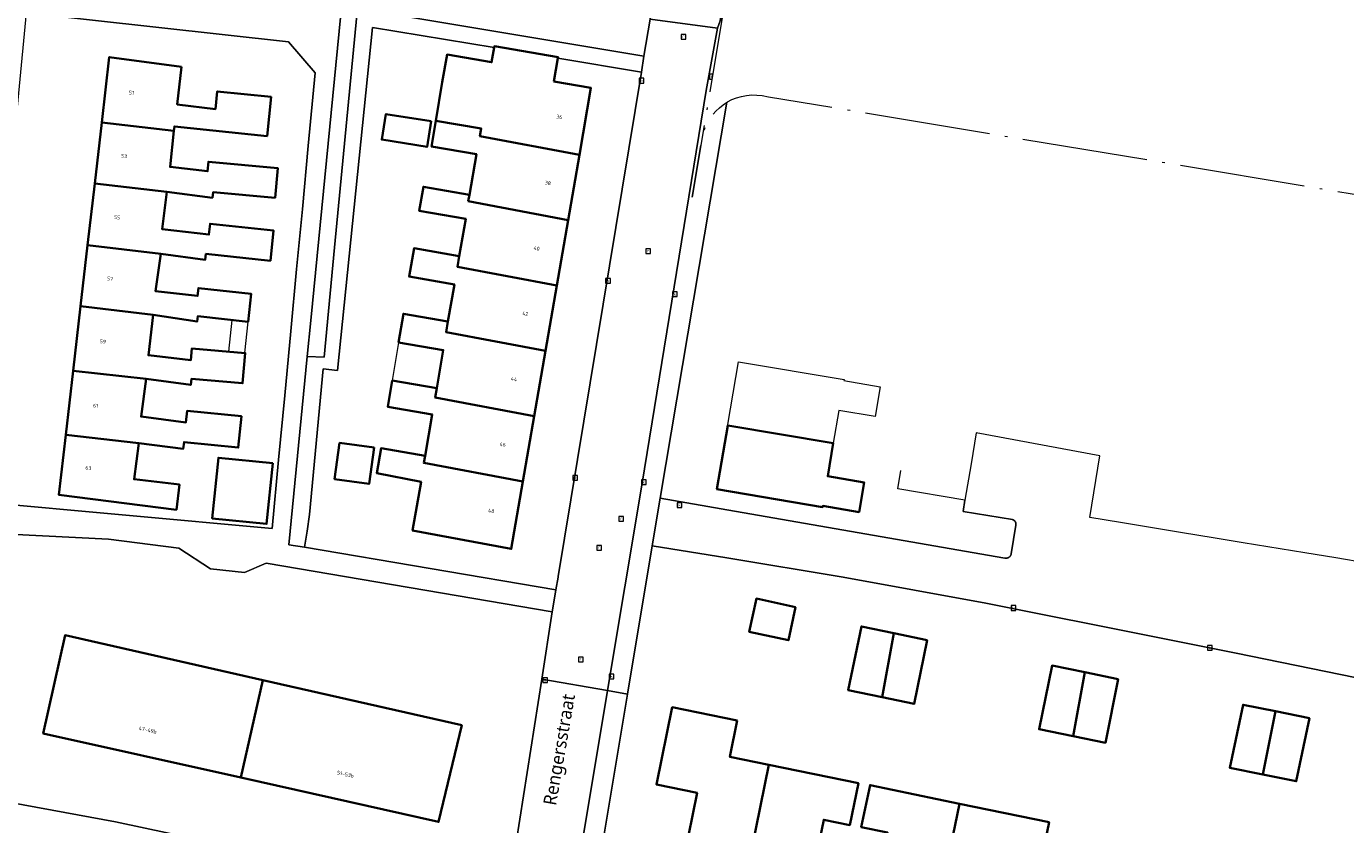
# Model space of a CAD drawing. Header units: metres. Extents: x 253733 to 254887, y 592782 to 593713.
# Tile 7 of 27: x 253892 to 254018, y 593200 to 593276. Entities that reach past the tile are written whole.
import ezdxf
from ezdxf.enums import TextEntityAlignment as Align

# ---------------------------------------------------------------- set-up
doc = ezdxf.new("R2010")
doc.units = ezdxf.units.M
doc.linetypes.add('AL-NAP_LIJN', pattern=[15.25, 12, -1.5, 0.25, -1.5])
for name, color, linetype, lineweight in [('B-WE-GR-GROENVOORZIENING-GV', 6, 'Continuous', 18), ('B-WE-OG-BEBOUWING-GV', 2, 'Continuous', 35), ('B-WE-OG-BEBOUWING-T18', 6, 'Continuous', 18), ('B-WE-OG-BEBOUWING_LUIFEL-GV', 2, 'Continuous', 18), ('B-WE-OG-TERREIN_ERF-GV', 5, 'Continuous', 18), ('B-WE-OG-TOPOGRAFIE-T18', 7, 'Continuous', 18), ('B-WE-RI-GWA_KOLK-S', 6, 'Continuous', 25), ('B-WE-RI-GWA_RIOOLPUT-S', 6, 'Continuous', 25), ('B-WE-VH-VERHARDING_OPEN-GV', 5, 'Continuous', 18), ('X-XX-AL-NAP-G', 7, 'AL-NAP_LIJN', 18)]:
    doc.layers.add(name, color=color, linetype=linetype, lineweight=lineweight)
doc.styles.add('NLCS-ISO', font='NLCS-ISO.ttf')
doc.styles.add('NLCS-ISO-M200-T18', font='NLCS-ISO.ttf', dxfattribs={"height": 0.36})
doc.styles.add('Roelofs', font='segoeui.ttf', dxfattribs={"height": 1.8})

# ---------------------------------------------------------------- blocks, each defined once
blk = doc.blocks.new('SRI-PUT_INSPECTIEPUT_RIOOLPUT-SO')
at = {"color": 0, "linetype": 'ByBlock', "lineweight": 18}
blk.add_lwpolyline([(-1.12, -1.12), (1.12, -1.12), (1.12, 1.12), (-1.12, 1.12)], close=True, dxfattribs=at)
at = {"color": 0, "linetype": 'ByBlock', "lineweight": 18, "style": 'NLCS-ISO'}
blk.add_text('r', height=1.5, dxfattribs=at).set_placement((0, 0.28), align=Align.MIDDLE_CENTER)
blk = doc.blocks.new('SRI-KOLK-SO')
at = {"color": 0, "linetype": 'ByBlock', "lineweight": 18}
blk.add_lwpolyline([(-1.125, -1.125), (1.125, -1.125), (1.125, 1.125), (-1.125, 1.125)], close=True, dxfattribs=at)
at = {"color": 0, "linetype": 'ByBlock', "lineweight": 18, "style": 'NLCS-ISO'}
blk.add_text('k', height=1.5, dxfattribs=at).set_placement((0, 0), align=Align.MIDDLE_CENTER)

msp = doc.modelspace()

# ---------------------------------------------------------------- linework, layer by layer
at = {"layer": 'B-WE-GR-GROENVOORZIENING-GV', "flags": 128}
msp.add_lwpolyline([(253929.679, 593316.425), (253932.357, 593332.466), (253927.487, 593333.34), (253924.318, 593301.71), (253919.069, 593247.971), (253918.713, 593244.514), (253920.35, 593244.476), (253921.329, 593254.945), (253923.471, 593277.151), (253925.386, 593289.122)], close=True, dxfattribs=at)
at = {"layer": 'B-WE-OG-BEBOUWING-GV', "flags": 128}
for points in [[(253942.296, 593270.826), (253942.68, 593273.045), (253942.696, 593273.138), (253936.617, 593274.189), (253936.595, 593274.057), (253936.352, 593272.654), (253932.092, 593273.39), (253931.636, 593270.747), (253931.029, 593267.073), (253935.361, 593266.324), (253935.237, 593265.603), (253944.732, 593263.809), (253945.838, 593270.214)], [(253906.729, 593272.224), (253899.809, 593273.16), (253899.09, 593266.898), (253905.991, 593266.101), (253906.034, 593266.519), (253914.892, 593265.601), (253915.28, 593269.346), (253910.136, 593269.878), (253909.962, 593268.189), (253906.302, 593268.634)], [(253930.577, 593267.013), (253926.246, 593267.706), (253925.855, 593265.264), (253930.186, 593264.571)], [(253905.991, 593266.101), (253899.09, 593266.898), (253898.42, 593261.056), (253905.328, 593260.267), (253909.672, 593259.705), (253909.729, 593260.238), (253915.655, 593259.7), (253915.912, 593262.539), (253909.29, 593263.139), (253909.208, 593262.233), (253905.627, 593262.65)], [(253935.361, 593266.324), (253931.029, 593267.073), (253930.604, 593264.609), (253934.893, 593263.868), (253934.224, 593259.996), (253934.115, 593259.363), (253943.652, 593257.562), (253944.732, 593263.809), (253935.237, 593265.603)], [(253905.328, 593260.267), (253898.42, 593261.056), (253897.745, 593255.173), (253904.744, 593254.337), (253908.984, 593253.775), (253909.055, 593254.338), (253915.211, 593253.682), (253915.519, 593256.571), (253909.448, 593257.218), (253909.337, 593256.175), (253904.86, 593256.714)], [(253934.224, 593259.996), (253929.831, 593260.754), (253929.435, 593258.459), (253933.873, 593257.692), (253933.258, 593254.133), (253933.081, 593253.107), (253942.573, 593251.313), (253943.652, 593257.562), (253934.115, 593259.363)], [(253904.744, 593254.337), (253897.745, 593255.173), (253897.073, 593249.324), (253904.001, 593248.498), (253908.198, 593247.87), (253908.272, 593248.37), (253913.078, 593247.847), (253913.369, 593250.52), (253908.328, 593251.068), (253908.247, 593250.322), (253904.22, 593250.773)], [(253933.258, 593254.133), (253928.932, 593254.88), (253928.463, 593252.165), (253932.788, 593251.418), (253932.176, 593247.873), (253932.001, 593246.858), (253941.493, 593245.063), (253942.573, 593251.313), (253933.081, 593253.107)], [(253904.001, 593248.498), (253897.073, 593249.324), (253896.366, 593243.16), (253903.342, 593242.381), (253907.606, 593241.812), (253907.664, 593242.39), (253912.549, 593241.968), (253912.799, 593244.859), (253907.706, 593245.299), (253907.61, 593244.185), (253903.561, 593244.653)], [(253932.176, 593247.873), (253927.923, 593248.608), (253927.452, 593245.879), (253931.729, 593245.14), (253931.098, 593241.486), (253930.946, 593240.605), (253940.414, 593238.815), (253941.493, 593245.063), (253932.001, 593246.858)], [(253903.342, 593242.381), (253896.366, 593243.16), (253895.664, 593237.042), (253902.63, 593236.251), (253906.876, 593235.712), (253906.958, 593236.335), (253912.143, 593235.82), (253912.44, 593238.811), (253907.253, 593239.325), (253907.144, 593238.222), (253902.861, 593238.779)], [(253931.098, 593241.486), (253926.847, 593242.221), (253926.416, 593239.729), (253930.672, 593238.994), (253929.987, 593235.03), (253929.871, 593234.356), (253939.333, 593232.558), (253940.414, 593238.815), (253930.946, 593240.605)], [(253968.994, 593236.234), (253958.914, 593237.937), (253957.877, 593231.844), (253967.973, 593230.13), (253967.991, 593230.238), (253971.456, 593229.652), (253971.936, 593232.491), (253968.461, 593233.078)], [(253902.63, 593236.251), (253895.664, 593237.042), (253895.003, 593231.286), (253906.236, 593229.874), (253906.517, 593232.285), (253902.185, 593232.794)], [(253925.119, 593235.809), (253921.815, 593236.26), (253921.342, 593232.799), (253924.646, 593232.348)], [(253915.439, 593234.327), (253910.249, 593234.852), (253909.661, 593229.045), (253914.851, 593228.52)], [(253929.987, 593235.03), (253925.78, 593235.757), (253925.37, 593233.381), (253929.615, 593232.532), (253928.794, 593227.904), (253938.221, 593226.123), (253939.333, 593232.558), (253929.871, 593234.356)], [(253965.399, 593220.567), (253961.652, 593221.376), (253960.966, 593218.2), (253964.713, 593217.391)], [(253974.769, 593218.071), (253971.681, 593218.712), (253970.427, 593212.614), (253973.657, 593211.943)], [(253914.502, 593213.578), (253895.587, 593217.867), (253893.498, 593208.492), (253912.39, 593204.261)], [(253977.979, 593217.404), (253974.769, 593218.071), (253973.657, 593211.943), (253976.724, 593211.306)], [(253993.033, 593214.336), (253989.903, 593214.978), (253988.663, 593208.888), (253991.914, 593208.221)], [(253933.515, 593209.266), (253914.502, 593213.578), (253912.39, 593204.261), (253931.281, 593200.03)], [(253996.233, 593213.679), (253993.033, 593214.336), (253991.914, 593208.221), (253994.994, 593207.589)], [(253959.825, 593209.718), (253953.613, 593210.986), (253952.097, 593203.604), (253955.989, 593202.804), (253954.741, 593196.7), (253960.798, 593195.454), (253962.845, 593205.476), (253959.114, 593206.238)], [(254011.268, 593210.6), (254008.152, 593211.234), (254006.873, 593205.207), (254010.033, 593204.563)], [(254014.505, 593209.941), (254011.268, 593210.6), (254010.033, 593204.563), (254013.227, 593203.913)], [(253971.392, 593203.731), (253962.845, 593205.476), (253960.798, 593195.454), (253966.855, 593194.207), (253968.086, 593200.234), (253970.574, 593199.726)], [(253981.067, 593201.768), (253972.505, 593203.549), (253971.669, 593199.531), (253974.185, 593199.008), (253972.927, 593192.962), (253978.977, 593191.723)], [(253989.609, 593199.99), (253981.067, 593201.768), (253978.977, 593191.723), (253985.027, 593190.485), (253986.285, 593196.531), (253988.781, 593196.012)]]:
    msp.add_lwpolyline(points, close=True, dxfattribs=at)
at = {"layer": 'B-WE-OG-BEBOUWING_LUIFEL-GV', "flags": 128}
for points in [[(253911.53, 593248.015), (253911.203, 593244.997), (253912.753, 593244.863), (253913.078, 593247.847)], [(253926.847, 593242.221), (253931.098, 593241.486), (253931.729, 593245.14), (253927.452, 593245.879)]]:
    msp.add_lwpolyline(points, close=True, dxfattribs=at)
at = {"layer": 'B-WE-OG-TERREIN_ERF-GV', "flags": 128}
for points in [[(253934.061, 593332.16), (253927.555, 593293.544), (253924.906, 593277.569), (253950.909, 593273.251), (253951.488, 593276.768), (253952.926, 593285.5), (253958.465, 593317.861), (253960.053, 593327.498)], [(253916.953, 593274.598), (253891.863, 593277.371), (253887.374, 593230.628), (253915.374, 593228.082), (253915.996, 593234.66), (253916.576, 593240.788), (253917.159, 593246.959), (253917.719, 593252.88), (253918.262, 593258.624), (253918.833, 593264.656), (253919.495, 593271.66)], [(253928.794, 593227.904), (253929.615, 593232.532), (253925.37, 593233.381), (253925.78, 593235.757), (253929.987, 593235.03), (253930.672, 593238.994), (253926.416, 593239.729), (253926.847, 593242.221), (253931.098, 593241.486), (253931.729, 593245.14), (253927.452, 593245.879), (253927.923, 593248.608), (253932.176, 593247.873), (253932.788, 593251.418), (253928.463, 593252.165), (253928.932, 593254.88), (253933.258, 593254.133), (253933.873, 593257.692), (253929.435, 593258.459), (253929.831, 593260.754), (253934.224, 593259.996), (253934.893, 593263.868), (253930.604, 593264.609), (253931.029, 593267.073), (253931.636, 593270.747), (253932.092, 593273.39), (253936.352, 593272.654), (253936.595, 593274.057), (253924.965, 593275.992), (253921.635, 593243.181), (253920.243, 593243.337), (253918.94, 593229.408), (253918.709, 593227.836), (253918.459, 593226.284), (253942.492, 593222.229), (253942.705, 593223.432), (253942.715, 593223.494), (253950.657, 593271.718), (253942.68, 593273.045), (253942.296, 593270.826), (253945.838, 593270.214), (253944.732, 593263.809), (253943.652, 593257.562), (253942.573, 593251.313), (253941.493, 593245.063), (253940.414, 593238.815), (253939.333, 593232.558), (253938.221, 593226.123)], [(253899.09, 593266.898), (253899.809, 593273.16), (253906.729, 593272.224), (253906.302, 593268.634), (253909.962, 593268.189), (253910.136, 593269.878), (253915.28, 593269.346), (253914.892, 593265.601), (253906.034, 593266.519), (253905.991, 593266.101), (253905.627, 593262.65), (253909.208, 593262.233), (253909.29, 593263.139), (253915.912, 593262.539), (253915.655, 593259.7), (253909.729, 593260.238), (253909.672, 593259.705), (253905.328, 593260.267), (253904.86, 593256.714), (253909.337, 593256.175), (253909.448, 593257.218), (253915.519, 593256.571), (253915.211, 593253.682), (253909.055, 593254.338), (253908.984, 593253.775), (253904.744, 593254.337), (253904.22, 593250.773), (253908.247, 593250.322), (253908.328, 593251.068), (253913.369, 593250.52), (253913.078, 593247.847), (253908.272, 593248.37), (253908.198, 593247.87), (253904.001, 593248.498), (253903.561, 593244.653), (253907.61, 593244.185), (253907.706, 593245.299), (253912.799, 593244.859), (253912.549, 593241.968), (253907.664, 593242.39), (253907.606, 593241.812), (253903.342, 593242.381), (253902.861, 593238.779), (253907.144, 593238.222), (253907.253, 593239.325), (253912.44, 593238.811), (253912.143, 593235.82), (253906.958, 593236.335), (253906.876, 593235.712), (253902.63, 593236.251), (253902.185, 593232.794), (253906.517, 593232.285), (253906.236, 593229.874), (253895.003, 593231.286), (253895.664, 593237.042), (253896.366, 593243.16), (253897.073, 593249.324), (253897.745, 593255.173), (253898.42, 593261.056)], [(253925.855, 593265.264), (253926.246, 593267.706), (253930.577, 593267.013), (253930.186, 593264.571)], [(253970.024, 593242.328), (253970.005, 593242.221), (253973.48, 593241.634), (253972.998, 593238.775), (253969.523, 593239.362), (253968.994, 593236.234), (253968.461, 593233.078), (253971.936, 593232.491), (253971.456, 593229.652), (253967.991, 593230.238), (253967.973, 593230.13), (253957.877, 593231.844), (253959.951, 593244.03)], [(253921.342, 593232.799), (253921.815, 593236.26), (253925.119, 593235.809), (253924.646, 593232.348)], [(253909.661, 593229.045), (253910.249, 593234.852), (253915.439, 593234.327), (253914.851, 593228.52)], [(253899.749, 593227.056), (253887.094, 593227.709), (253887.01, 593226.838), (253886.571, 593226.856), (253884.393, 593204.421), (253885.473, 593202.778), (253886.719, 593202.549), (253900.414, 593200.035), (253921.296, 593195.562), (253937.013, 593192.058), (253937.669, 593192.826), (253937.998, 593193.584), (253941.136, 593213.684), (253942.137, 593220.098), (253914.801, 593224.758), (253912.748, 593223.861), (253909.479, 593224.236), (253906.473, 593226.193)], [(254068.878, 593203.614), (254007.485, 593216.149), (254000, 593217.647), (253983.574, 593220.934), (253969.941, 593223.427), (253958.82, 593225.278), (253951.699, 593226.435), (253949.331, 593212.254), (253946.009, 593192.352), (253948.847, 593191.734), (254000, 593180.605), (254035.854, 593172.805), (254062.541, 593166.999), (254062.923, 593169.332), (254063.345, 593171.914), (254065.478, 593184.958), (254067.435, 593194.872)], [(253964.713, 593217.391), (253960.966, 593218.2), (253961.652, 593221.376), (253965.399, 593220.567)], [(253976.724, 593211.306), (253973.657, 593211.943), (253970.427, 593212.614), (253971.681, 593218.712), (253974.769, 593218.071), (253977.979, 593217.404)], [(253893.498, 593208.492), (253895.587, 593217.867), (253914.502, 593213.578), (253933.515, 593209.266), (253931.281, 593200.03), (253912.39, 593204.261)], [(253994.994, 593207.589), (253991.914, 593208.221), (253988.663, 593208.888), (253989.903, 593214.978), (253993.033, 593214.336), (253996.233, 593213.679)], [(253971.392, 593203.731), (253970.574, 593199.726), (253968.086, 593200.234), (253966.855, 593194.207), (253960.798, 593195.454), (253954.741, 593196.7), (253955.989, 593202.804), (253952.097, 593203.604), (253953.613, 593210.986), (253959.825, 593209.718), (253959.114, 593206.238), (253962.845, 593205.476)], [(254006.873, 593205.207), (254008.152, 593211.234), (254011.268, 593210.6), (254014.505, 593209.941), (254013.227, 593203.913), (254010.033, 593204.563)], [(253989.609, 593199.99), (253988.781, 593196.012), (253986.285, 593196.531), (253985.027, 593190.485), (253978.977, 593191.723), (253972.927, 593192.962), (253974.185, 593199.008), (253971.669, 593199.531), (253972.505, 593203.549), (253981.067, 593201.768)]]:
    msp.add_lwpolyline(points, close=True, dxfattribs=at)
msp.add_lwpolyline([(253958.839, 593268.834), (253952.448, 593230.984), (253959.554, 593229.742), (253985.39, 593225.258), (253985.399, 593225.256), (253985.407, 593225.254), (253985.416, 593225.253), (253985.424, 593225.251), (253985.433, 593225.249), (253985.442, 593225.248), (253985.451, 593225.247), (253985.459, 593225.246), (253985.468, 593225.245), (253985.477, 593225.245), (253985.486, 593225.244), (253985.521, 593225.244), (253985.53, 593225.245), (253985.538, 593225.245), (253985.547, 593225.246), (253985.556, 593225.246), (253985.565, 593225.247), (253985.573, 593225.248), (253985.582, 593225.25), (253985.591, 593225.251), (253985.599, 593225.253), (253985.608, 593225.254), (253985.616, 593225.256), (253985.625, 593225.258), (253985.633, 593225.26), (253985.642, 593225.262), (253985.65, 593225.265), (253985.659, 593225.268), (253985.667, 593225.27), (253985.675, 593225.273), (253985.684, 593225.276), (253985.692, 593225.28), (253985.7, 593225.283), (253985.708, 593225.286), (253985.716, 593225.29), (253985.724, 593225.294), (253985.732, 593225.297), (253985.74, 593225.302), (253985.747, 593225.306), (253985.755, 593225.31), (253985.763, 593225.315), (253985.77, 593225.319), (253985.778, 593225.324), (253985.813, 593225.349), (253985.82, 593225.355), (253985.827, 593225.36), (253985.834, 593225.366), (253985.84, 593225.372), (253985.847, 593225.378), (253985.859, 593225.39), (253985.866, 593225.396), (253985.872, 593225.403), (253985.878, 593225.409), (253985.883, 593225.416), (253985.889, 593225.422), (253985.895, 593225.429), (253985.905, 593225.443), (253985.911, 593225.45), (253985.921, 593225.464), (253985.926, 593225.472), (253985.93, 593225.479), (253985.935, 593225.487), (253985.939, 593225.494), (253985.944, 593225.502), (253985.952, 593225.518), (253985.955, 593225.525), (253985.963, 593225.541), (253985.966, 593225.549), (253985.97, 593225.558), (253985.979, 593225.582), (253985.981, 593225.591), (253985.984, 593225.599), (253985.986, 593225.608), (253985.989, 593225.616), (253985.991, 593225.625), (253985.993, 593225.633), (253985.995, 593225.642), (253985.997, 593225.65), (253985.998, 593225.659), (253986.439, 593228.399), (253986.441, 593228.407), (253986.442, 593228.414), (253986.444, 593228.422), (253986.445, 593228.429), (253986.446, 593228.437), (253986.448, 593228.444), (253986.449, 593228.452), (253986.449, 593228.46), (253986.45, 593228.468), (253986.451, 593228.475), (253986.451, 593228.529), (253986.449, 593228.545), (253986.449, 593228.552), (253986.447, 593228.568), (253986.445, 593228.575), (253986.444, 593228.583), (253986.442, 593228.591), (253986.441, 593228.598), (253986.439, 593228.606), (253986.435, 593228.62), (253986.433, 593228.628), (253986.431, 593228.635), (253986.428, 593228.643), (253986.426, 593228.65), (253986.42, 593228.664), (253986.417, 593228.672), (253986.408, 593228.693), (253986.404, 593228.699), (253986.401, 593228.706), (253986.389, 593228.727), (253986.385, 593228.733), (253986.381, 593228.74), (253986.377, 593228.746), (253986.372, 593228.752), (253986.368, 593228.759), (253986.363, 593228.765), (253986.358, 593228.771), (253986.354, 593228.777), (253986.349, 593228.783), (253986.343, 593228.789), (253986.338, 593228.795), (253986.333, 593228.8), (253986.328, 593228.806), (253986.322, 593228.811), (253986.317, 593228.817), (253986.299, 593228.832), (253986.294, 593228.837), (253986.288, 593228.842), (253986.282, 593228.847), (253986.275, 593228.851), (253986.269, 593228.856), (253986.263, 593228.86), (253986.256, 593228.865), (253986.25, 593228.869), (253986.243, 593228.873), (253986.237, 593228.877), (253986.23, 593228.881), (253986.223, 593228.884), (253986.216, 593228.888), (253986.209, 593228.891), (253986.203, 593228.895), (253986.195, 593228.898), (253986.188, 593228.901), (253986.167, 593228.91), (253986.159, 593228.912), (253986.152, 593228.915), (253986.145, 593228.917), (253986.137, 593228.919), (253986.13, 593228.921), (253986.122, 593228.923), (253986.115, 593228.925), (253981.418, 593229.69), (253981.578, 593230.804), (253975.169, 593231.887), (253975.461, 593233.615)], dxfattribs=at)
at = {"layer": 'B-WE-RI-GWA_KOLK-S', "linetype": 'ByBlock', "lineweight": 18}
for points in [[(253957.484, 593271.509), (253957.162, 593271.509), (253957.162, 593271.059)], [(253957.162, 593271.059), (253957.409, 593271.059)]]:
    msp.add_lwpolyline(points, dxfattribs=at)
at = {"layer": 'B-WE-VH-VERHARDING_OPEN-GV', "flags": 128}
for points in [[(253968.525, 593340.174), (253968.9, 593342.089), (253969.111, 593343.351), (253962.826, 593344.32), (253960.352, 593329.309), (253960.053, 593327.498), (253958.465, 593317.861), (253952.926, 593285.5), (253951.488, 593276.768), (253957.933, 593275.904), (253958.18, 593276.616), (253960.01, 593289.167), (253960.079, 593289.872), (253960.132, 593290.169), (253961.219, 593296.296), (253963.276, 593309.781)], [(253957.933, 593275.904), (253951.488, 593276.768), (253950.909, 593273.251), (253950.657, 593271.718), (253942.715, 593223.494), (253942.705, 593223.432), (253942.492, 593222.229), (253942.312, 593221.218), (253942.137, 593220.098), (253941.136, 593213.684), (253947.427, 593212.584), (253950.733, 593232.423), (253956.856, 593269.963)]]:
    msp.add_lwpolyline(points, close=True, dxfattribs=at)
for points in [[(253887.094, 593227.709), (253899.749, 593227.056), (253906.473, 593226.193), (253909.479, 593224.236), (253912.748, 593223.861), (253914.801, 593224.758), (253942.137, 593220.098), (253942.312, 593221.218), (253942.492, 593222.229), (253918.459, 593226.284), (253916.985, 593226.533), (253918.713, 593244.514), (253919.069, 593247.971), (253924.318, 593301.71)], [(253891.863, 593277.371), (253916.953, 593274.598), (253919.495, 593271.66), (253918.833, 593264.656), (253918.262, 593258.624), (253917.719, 593252.88), (253917.159, 593246.959), (253916.576, 593240.788), (253915.996, 593234.66), (253915.374, 593228.082), (253887.374, 593230.628)], [(253923.471, 593277.151), (253921.329, 593254.945), (253920.35, 593244.476), (253918.713, 593244.514), (253916.985, 593226.533), (253918.459, 593226.284), (253918.709, 593227.836), (253918.94, 593229.408), (253920.243, 593243.337), (253921.635, 593243.181), (253924.965, 593275.992), (253936.595, 593274.057), (253936.617, 593274.189), (253942.696, 593273.138), (253942.68, 593273.045), (253950.657, 593271.718), (253950.909, 593273.251), (253924.906, 593277.569)], [(253958.403, 593277.034), (253958.18, 593276.616), (253957.933, 593275.904), (253956.856, 593269.963), (253950.733, 593232.423), (253947.427, 593212.584), (253949.331, 593212.254), (253951.699, 593226.435), (253952.448, 593230.984), (253958.839, 593268.834)], [(254019.966, 593224.778), (254017.025, 593225.26), (254014.066, 593225.745), (254008.159, 593226.715), (254005.292, 593227.185), (254002.351, 593227.667), (253996.435, 593228.638), (253993.508, 593229.118), (253994.479, 593235.039), (253982.662, 593237.213), (253982.163, 593234.261), (253981.578, 593230.804), (253981.418, 593229.69), (253986.115, 593228.925), (253986.122, 593228.923), (253986.13, 593228.921), (253986.137, 593228.919), (253986.145, 593228.917), (253986.152, 593228.915), (253986.159, 593228.912), (253986.167, 593228.91), (253986.188, 593228.901), (253986.195, 593228.898), (253986.203, 593228.895), (253986.209, 593228.891), (253986.216, 593228.888), (253986.223, 593228.884), (253986.23, 593228.881), (253986.237, 593228.877), (253986.243, 593228.873), (253986.25, 593228.869), (253986.256, 593228.865), (253986.263, 593228.86), (253986.269, 593228.856), (253986.275, 593228.851), (253986.282, 593228.847), (253986.288, 593228.842), (253986.294, 593228.837), (253986.299, 593228.832), (253986.317, 593228.817), (253986.322, 593228.811), (253986.328, 593228.806), (253986.333, 593228.8), (253986.338, 593228.795), (253986.343, 593228.789), (253986.349, 593228.783), (253986.354, 593228.777), (253986.358, 593228.771), (253986.363, 593228.765), (253986.368, 593228.759), (253986.372, 593228.752), (253986.377, 593228.746), (253986.381, 593228.74), (253986.385, 593228.733), (253986.389, 593228.727), (253986.401, 593228.706), (253986.404, 593228.699), (253986.408, 593228.693), (253986.417, 593228.672), (253986.42, 593228.664), (253986.426, 593228.65), (253986.428, 593228.643), (253986.431, 593228.635), (253986.433, 593228.628), (253986.435, 593228.62), (253986.439, 593228.606), (253986.441, 593228.598), (253986.442, 593228.591), (253986.444, 593228.583), (253986.445, 593228.575), (253986.447, 593228.568), (253986.449, 593228.552), (253986.449, 593228.545), (253986.451, 593228.529), (253986.451, 593228.475), (253986.45, 593228.468), (253986.449, 593228.46), (253986.449, 593228.452), (253986.448, 593228.444), (253986.446, 593228.437), (253986.445, 593228.429), (253986.444, 593228.422), (253986.442, 593228.414), (253986.441, 593228.407), (253986.439, 593228.399), (253985.998, 593225.659), (253985.997, 593225.65), (253985.995, 593225.642), (253985.993, 593225.633), (253985.991, 593225.625), (253985.989, 593225.616), (253985.986, 593225.608), (253985.984, 593225.599), (253985.981, 593225.591), (253985.979, 593225.582), (253985.97, 593225.558), (253985.966, 593225.549), (253985.963, 593225.541), (253985.955, 593225.525), (253985.952, 593225.518), (253985.944, 593225.502), (253985.939, 593225.494), (253985.935, 593225.487), (253985.93, 593225.479), (253985.926, 593225.472), (253985.921, 593225.464), (253985.911, 593225.45), (253985.905, 593225.443), (253985.895, 593225.429), (253985.889, 593225.422), (253985.883, 593225.416), (253985.878, 593225.409), (253985.872, 593225.403), (253985.866, 593225.396), (253985.859, 593225.39), (253985.847, 593225.378), (253985.84, 593225.372), (253985.834, 593225.366), (253985.827, 593225.36), (253985.82, 593225.355), (253985.813, 593225.349), (253985.778, 593225.324), (253985.77, 593225.319), (253985.763, 593225.315), (253985.755, 593225.31), (253985.747, 593225.306), (253985.74, 593225.302), (253985.732, 593225.297), (253985.724, 593225.294), (253985.716, 593225.29), (253985.708, 593225.286), (253985.7, 593225.283), (253985.692, 593225.28), (253985.684, 593225.276), (253985.675, 593225.273), (253985.667, 593225.27), (253985.659, 593225.268), (253985.65, 593225.265), (253985.642, 593225.262), (253985.633, 593225.26), (253985.625, 593225.258), (253985.616, 593225.256), (253985.608, 593225.254), (253985.599, 593225.253), (253985.591, 593225.251), (253985.582, 593225.25), (253985.573, 593225.248), (253985.565, 593225.247), (253985.556, 593225.246), (253985.547, 593225.246), (253985.538, 593225.245), (253985.53, 593225.245), (253985.521, 593225.244), (253985.486, 593225.244), (253985.477, 593225.245), (253985.468, 593225.245), (253985.459, 593225.246), (253985.451, 593225.247), (253985.442, 593225.248), (253985.433, 593225.249), (253985.424, 593225.251), (253985.416, 593225.253), (253985.407, 593225.254), (253985.399, 593225.256), (253985.39, 593225.258), (253959.554, 593229.742), (253952.448, 593230.984), (253951.699, 593226.435), (253958.82, 593225.278), (253969.941, 593223.427), (253983.574, 593220.934), (254000, 593217.647), (254007.485, 593216.149), (254068.878, 593203.614)], [(253943.947, 593191.699), (253947.427, 593212.584), (253941.136, 593213.684), (253937.998, 593193.584)], [(253946.009, 593192.352), (253949.331, 593212.254), (253947.427, 593212.584), (253943.947, 593191.699)], [(253921.296, 593195.562), (253900.414, 593200.035), (253886.719, 593202.549)]]:
    msp.add_lwpolyline(points, dxfattribs=at)
at = {"layer": 'X-XX-AL-NAP-G', "flags": 128}
msp.add_lwpolyline([(254102.801, 593520.935), (254099.755, 593508.133), (254007.846, 593518.465, -0.4286156), (254013.098, 593511.541), (253999.218, 593426.003, -0.4032105), (253993.668, 593421.842), (253980.886, 593423.424), (253979.986, 593416.151), (253979.791, 593414.764), (253978.505, 593404.255), (253972.763, 593363.299), (253967.581, 593332.164), (253961.299, 593294.433), (253955.527, 593259.747), (253956.46, 593265.356, -0.4142106), (253962.213, 593269.467), (253962.8, 593269.369), (254051.077, 593254.676, -0.4142392), (254053.543, 593251.224), (254050.696, 593234.124), (254068.471, 593231.166, -0.4142136), (254072.582, 593225.413), (254071.559, 593219.267), (254073.631, 593218.922), (254159.798, 593204.576), (254156.434, 593184.363), (254158.209, 593184.067), (254163.371, 593181.38), (254168.797, 593180.479), (254169.409, 593184.168), (254169.788, 593186.395), (254170.908, 593193.217), (254171.625, 593197.55), (254173.803, 593210.801), (254174.307, 593213.913), (254176.5, 593227.111), (254177.638, 593234.024), (254179.992, 593247.945), (254182.79, 593264.714), (254184.987, 593277.945), (254185.661, 593282.024), (254187.784, 593295.318), (254188.374, 593299.07), (254189.72, 593307.62), (254191.069, 593316.074), (254192.877, 593327.577), (254193.962, 593334.386), (254194.779, 593339.638), (254195.417, 593343.654), (254195.592, 593344.76), (254197.445, 593357.308), (254197.84, 593359.98), (254200.24, 593376.777), (254202.482, 593392.216), (254202.896, 593395.102), (254205.37, 593412.197), (254208.054, 593430.59), (254209.355, 593439.666), (254210.724, 593449.008), (254210.991, 593450.976), (254211.538, 593454.75), (254213.164, 593465.905), (254213.65, 593469.306), (254214.18, 593472.929), (254215.456, 593481.827), (254216.944, 593493.269, 0.4027189), (254213.649, 593497.727), (254204.637, 593499.161), (254173.638, 593504.44, 0.0119463), (254154.472, 593507.302), (254120.022, 593511.318, -0.0447762), (254105.92, 593515.255, -0.3459227), (254102.753, 593520.56)], format="xyb", close=True, dxfattribs=at)

# ---------------------------------------------------------------- block references
at = {"layer": 'B-WE-RI-GWA_KOLK-S', "xscale": 0.2, "yscale": 0.2, "zscale": 0.2}
for p in [(253950.673, 593270.899), (253947.468, 593251.761), (253953.855, 593250.479), (253944.333, 593232.915), (253950.883, 593232.507), (253954.31, 593230.316), (253986.221, 593220.479), (254004.986, 593216.68), (253941.454, 593213.568), (253947.806, 593213.929)]:
    msp.add_blockref('SRI-KOLK-SO', p, dxfattribs=at)
at = {"layer": 'B-WE-RI-GWA_RIOOLPUT-S', "xscale": 0.2, "yscale": 0.2, "zscale": 0.2}
for p in [(253954.678, 593275.077), (253951.296, 593254.584), (253948.734, 593228.995), (253946.623, 593226.242), (253944.861, 593215.554)]:
    msp.add_blockref('SRI-PUT_INSPECTIEPUT_RIOOLPUT-SO', p, dxfattribs=at)

# ---------------------------------------------------------------- texts
at = {"layer": 'B-WE-OG-BEBOUWING-T18', "style": 'NLCS-ISO-M200-T18'}
for s, rotation, p in [('51', 353.5, (253901.933, 593269.744)), ('36', 350.3, (253942.821, 593267.437)), ('53', 353.5, (253901.239, 593263.692)), ('38', 350.2, (253941.729, 593261.111)), ('55', 353.5, (253900.566, 593257.83)), ('40', 350.3, (253940.649, 593254.863)), ('57', 353.5, (253899.893, 593251.963)), ('42', 350.2, (253939.57, 593248.614)), ('59', 353.5, (253899.203, 593245.957)), ('44', 350.2, (253938.49, 593242.364)), ('61', 353.5, (253898.499, 593239.816)), ('46', 350.2, (253937.41, 593236.112)), ('63', 353.5, (253897.817, 593233.879)), ('48', 350.2, (253936.314, 593229.766)), ('47-49b', 347.4, (253903.49, 593208.816)), ('51-53b', 347.4, (253922.382, 593204.585))]:
    msp.add_text(s, height=0.36, rotation=rotation, dxfattribs=at).set_placement(p, align=Align.MIDDLE)
at = {"layer": 'B-WE-RI-GWA_KOLK-S', "linetype": 'ByBlock', "lineweight": 18, "style": 'NLCS-ISO'}
msp.add_text('k', height=0.3, dxfattribs=at).set_placement((253957.387, 593271.284), align=Align.MIDDLE_CENTER)

# ---------------------------------------------------------------- next in the draw order: texts
at = {"layer": 'B-WE-OG-TOPOGRAFIE-T18', "insert": (253942.177, 593207.046), "char_height": 1.25, "attachment_point": 2, "rotation": 80.2, "style": 'Roelofs', "bg_fill": 3, "box_fill_scale": 1.1, "bg_fill_color": 256, "bg_fill_transparency": 0}
msp.add_mtext('Rengersstraat', dxfattribs=at)

doc.saveas('drawing.dxf')
